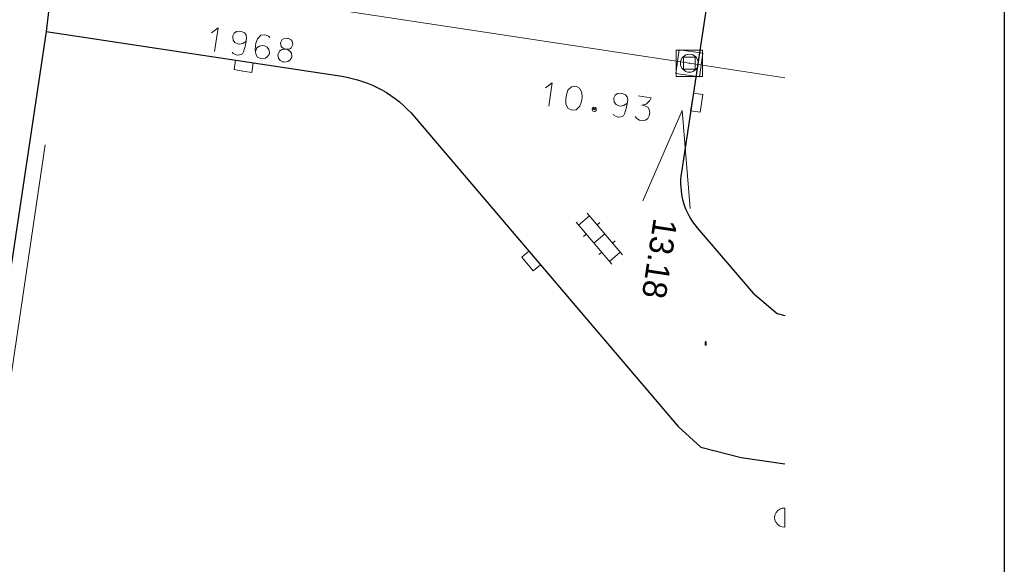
# Model space of a CAD drawing. Header units: metres. Extents: x 134035 to 140154, y 395174 to 396296.
# Tile 26 of 30: x 140113 to 140154, y 396102 to 396125. Entities that reach past the tile are written whole.
import ezdxf
from ezdxf.enums import TextEntityAlignment as Align

# ---------------------------------------------------------------- set-up
doc = ezdxf.new("R2010")
doc.units = ezdxf.units.M
doc.header["$MEASUREMENT"] = 0
doc.styles.add('Style-ENGINEERING', font='ENGINEERING.shx')

# ---------------------------------------------------------------- blocks, each defined once
blk = doc.blocks.new('*U142')
at = {"color": 252, "linetype": 'Continuous', "lineweight": 13}
blk.add_line((140141.516, 396111.431), (140141.566, 396111.398), dxfattribs=at)
at = {"color": 252, "linetype": 'Continuous', "lineweight": 13, "flags": 128}
blk.add_lwpolyline([(140141.566, 396111.423), (140141.566, 396111.406), (140141.557, 396111.398), (140141.525, 396111.398), (140141.516, 396111.406), (140141.516, 396111.423), (140141.525, 396111.431), (140141.557, 396111.431), (140141.566, 396111.423)], dxfattribs=at)
blk = doc.blocks.new('*U235')
at = {"color": 252, "linetype": 'Continuous', "lineweight": 13}
for q in [(140134.841, 396122.177), (140134.97, 396121.401)]:
    blk.add_line((140135.12, 396122.389), q, dxfattribs=at)
blk = doc.blocks.new('*U236')
at = {"color": 252, "linetype": 'Continuous', "lineweight": 13, "flags": 128}
for points in [[(140136.793, 396121.29), (140136.787, 396121.252), (140136.819, 396121.199), (140136.904, 396121.186), (140136.951, 396121.227), (140136.956, 396121.266), (140136.962, 396121.305), (140136.931, 396121.357), (140136.845, 396121.37), (140136.799, 396121.329), (140136.793, 396121.29)], [(140136.846, 396121.322), (140136.907, 396121.305), (140136.906, 396121.249), (140136.837, 396121.268), (140136.846, 396121.322)]]:
    blk.add_lwpolyline(points, dxfattribs=at)
blk = doc.blocks.new('*U237')
at = {"color": 252, "linetype": 'Continuous', "lineweight": 13}
blk.add_line((140138.717, 396121.842), (140139.254, 396121.76), dxfattribs=at)
at = {"color": 252, "linetype": 'Continuous', "lineweight": 13, "flags": 128}
blk.add_lwpolyline([(140139.254, 396121.76), (140139.197, 396121.649), (140139.137, 396121.571), (140139.047, 396121.497), (140138.863, 396121.445), (140138.988, 396121.426), (140139.113, 396121.36), (140139.178, 396121.262), (140139.199, 396121.139), (140139.179, 396121.007), (140139.122, 396120.896), (140139.016, 396120.825), (140138.893, 396120.804), (140138.769, 396120.823), (140138.651, 396120.888), (140138.585, 396120.978)], dxfattribs=at)
blk = doc.blocks.new('*U241')
at = {"color": 252, "linetype": 'Continuous', "lineweight": 13}
for q in [(140120.855, 396124.475), (140120.984, 396123.699)]:
    blk.add_line((140121.134, 396124.687), q, dxfattribs=at)
blk = doc.blocks.new('*U242')
at = {"color": 252, "linetype": 'Continuous', "lineweight": 13, "flags": 128}
for points in [[(140123.969, 396123.794), (140124.008, 396123.788), (140124.146, 396123.807), (140124.192, 396123.848), (140124.25, 396123.966), (140124.256, 396124.005), (140124.236, 396124.136), (140124.195, 396124.182), (140124.077, 396124.24), (140124.038, 396124.245), (140123.999, 396124.251), (140123.869, 396124.231), (140123.816, 396124.2), (140123.758, 396124.081), (140123.752, 396124.042), (140123.772, 396123.912), (140123.812, 396123.858), (140123.93, 396123.8), (140123.969, 396123.794)], [(140124.008, 396123.788), (140124.127, 396123.73), (140124.199, 396123.632), (140124.219, 396123.501), (140124.213, 396123.462), (140124.156, 396123.343), (140124.057, 396123.271), (140123.926, 396123.251), (140123.887, 396123.257), (140123.833, 396123.265), (140123.73, 396123.321), (140123.657, 396123.419), (140123.637, 396123.55), (140123.643, 396123.589), (140123.701, 396123.707), (140123.8, 396123.78), (140123.93, 396123.8)]]:
    blk.add_lwpolyline(points, dxfattribs=at)

msp = doc.modelspace()

# ---------------------------------------------------------------- linework, layer by layer
at = {"color": 252}
for p, q in [((140114.602, 396130.072), (140113.932, 396124.532)), ((140141.622, 396125.872), (140140.521, 396118.641)), ((140113.932, 396124.532), (140108.242, 396086.492)), ((140113.932, 396124.532), (140126.306, 396122.659)), ((140129.359, 396120.959), (140140.382, 396108.002)), ((140141.182, 396116.318), (140143.522, 396113.572)), ((140143.522, 396113.572), (140144.532, 396112.732)), ((140144.532, 396112.732), (140144.851, 396112.642)), ((140140.382, 396108.002), (140141.332, 396107.132)), ((140141.332, 396107.132), (140143.022, 396106.692)), ((140143.022, 396106.692), (140144.851, 396106.435))]:
    msp.add_line(p, q, dxfattribs=at)
at = {"color": 252, "linetype": 'Continuous', "lineweight": 13}
for p, q in [((140140.856, 396123.204), (140105.611, 396128.566)), ((140144.851, 396122.598), (140140.856, 396123.204))]:
    msp.add_line(p, q, dxfattribs=at)
at = {"color": 252, "linetype": 'Continuous', "lineweight": 0}
for p, q in [((140113.897, 396119.795), (140109.336, 396088.974)), ((140136.214, 396116.431), (140136.671, 396116.819)), ((140136.573, 396116.934), (140138.063, 396115.182)), ((140136.116, 396116.545), (140137.606, 396114.793)), ((140136.995, 396116.439), (140137.109, 396116.536)), ((140136.423, 396115.953), (140136.537, 396116.05)), ((140136.861, 396115.669), (140137.318, 396116.058)), ((140137.642, 396115.677), (140137.757, 396115.774)), ((140137.071, 396115.191), (140137.185, 396115.288)), ((140137.509, 396114.907), (140137.966, 396115.296))]:
    msp.add_line(p, q, dxfattribs=at)
at = {"flags": 128}
msp.add_lwpolyline([(140053.377, 396207.559), (140154.037, 396207.559), (140154.037, 396024.689), (140053.377, 396024.689)], close=True, dxfattribs=at)
at = {"color": 252, "linetype": 'Continuous', "lineweight": 13, "flags": 128}
for points in [[(140122.309, 396124.134), (140122.165, 396124.029), (140122.033, 396124.001), (140121.956, 396124.013), (140121.838, 396124.078), (140121.764, 396124.169), (140121.744, 396124.3), (140121.748, 396124.323), (140121.751, 396124.346), (140121.809, 396124.465), (140121.907, 396124.53), (140122.037, 396124.55), (140122.115, 396124.538), (140122.234, 396124.48), (140122.308, 396124.389), (140122.328, 396124.259), (140122.283, 396123.963), (140122.2, 396123.681), (140122.148, 396123.601), (140122.095, 396123.569), (140121.965, 396123.549), (140121.887, 396123.561), (140121.768, 396123.619), (140121.727, 396123.665)], [(140123.294, 396124.279), (140123.247, 396124.334), (140123.15, 396124.38), (140123.057, 396124.395), (140122.927, 396124.375), (140122.777, 396124.23), (140122.71, 396124.049), (140122.693, 396123.94), (140122.692, 396123.773), (140122.712, 396123.595), (140122.723, 396123.561), (140122.788, 396123.464), (140122.907, 396123.406), (140123.115, 396123.414), (140123.206, 396123.488), (140123.279, 396123.604), (140123.279, 396123.652), (140123.259, 396123.783), (140123.185, 396123.873), (140123.074, 396123.93), (140122.988, 396123.943), (140122.858, 396123.923), (140122.759, 396123.851), (140122.697, 396123.701)], [(140135.773, 396122.075), (140135.923, 396122.219), (140136.053, 396122.239), (140136.139, 396122.226), (140136.258, 396122.168), (140136.357, 396121.986), (140136.364, 396121.77), (140136.339, 396121.606), (140136.268, 396121.402), (140136.119, 396121.258), (140135.988, 396121.238), (140135.903, 396121.251), (140135.784, 396121.309), (140135.685, 396121.491), (140135.685, 396121.706), (140135.711, 396121.877), (140135.773, 396122.075)], [(140138.256, 396121.538), (140138.113, 396121.432), (140137.981, 396121.404), (140137.903, 396121.416), (140137.786, 396121.482), (140137.712, 396121.573), (140137.692, 396121.703), (140137.696, 396121.727), (140137.699, 396121.75), (140137.757, 396121.869), (140137.855, 396121.933), (140137.985, 396121.953), (140138.063, 396121.942), (140138.181, 396121.884), (140138.255, 396121.793), (140138.275, 396121.662), (140138.23, 396121.367), (140138.147, 396121.084), (140138.096, 396121.005), (140138.043, 396120.973), (140137.912, 396120.953), (140137.835, 396120.965), (140137.716, 396121.023), (140137.675, 396121.069)], [(140141.566, 396111.545), (140141.516, 396111.56), (140141.566, 396111.575)], [(140141.558, 396111.528), (140141.566, 396111.52), (140141.566, 396111.504), (140141.558, 396111.496), (140141.55, 396111.496), (140141.524, 396111.528), (140141.516, 396111.528), (140141.516, 396111.496)], [(140141.558, 396111.479), (140141.566, 396111.472), (140141.566, 396111.455), (140141.558, 396111.447), (140141.55, 396111.447), (140141.524, 396111.479), (140141.516, 396111.479), (140141.516, 396111.447)]]:
    msp.add_lwpolyline(points, dxfattribs=at)
at = {"color": 252, "linetype": 'Continuous', "lineweight": 0, "flags": 128}
msp.add_lwpolyline([(140140.29, 396122.78), (140141.28, 396122.639), (140141.421, 396123.629), (140140.431, 396123.77)], close=True, dxfattribs=at)
at = {"color": 252, "linetype": 'Continuous', "lineweight": 13, "flags": 128}
for points in [[(140141.405, 396122.655), (140140.307, 396122.655), (140140.307, 396123.753), (140141.405, 396123.753)], [(140141.105, 396122.955), (140140.607, 396122.955), (140140.607, 396123.453), (140141.105, 396123.453)]]:
    msp.add_lwpolyline(points, close=True, dxfattribs=at)
at = {"color": 252, "linetype": 'Continuous', "lineweight": 0, "flags": 128}
for points in [[(140122.171, 396122.88), (140122.542, 396122.823), (140122.602, 396123.219), (140121.861, 396123.333), (140121.8, 396122.937), (140122.171, 396122.88)], [(140141.362, 396121.525), (140141.418, 396121.896), (140141.023, 396121.956), (140140.91, 396121.215), (140141.306, 396121.155), (140141.362, 396121.525)], [(140138.915, 396117.443), (140140.556, 396121.227), (140140.895, 396117.124)], [(140134.387, 396115.053), (140134.144, 396115.339), (140133.839, 396115.081), (140134.324, 396114.509), (140134.629, 396114.767), (140134.387, 396115.053)], [(140144.851, 396103.785), (140144.851, 396104.583)]]:
    msp.add_lwpolyline(points, dxfattribs=at)
at = {"color": 252, "linetype": 'Continuous', "lineweight": 0}
msp.add_circle((140140.856, 396123.205), 0.375, dxfattribs=at)
at = {"color": 252, "extrusion": (0, 0, -1)}
msp.add_arc((-140125.558, 396117.725), 4.991, 98.6187, 139.602, dxfattribs=at)
at = {"color": 252}
msp.add_arc((140143.398, 396118.204), 2.91, 171.3626, 220.4044, dxfattribs=at)
at = {"color": 252, "linetype": 'Continuous', "lineweight": 0}
msp.add_arc((140144.825, 396104.184), 0.4, 86.2681, 273.7319, dxfattribs=at)
at = {"color": 252, "linetype": 'Continuous', "lineweight": 13}
msp.add_point((140140.856, 396123.204), dxfattribs=at)

# ---------------------------------------------------------------- block references
for name in ['*U241', '*U242', '*U235', '*U237', '*U236', '*U142']:
    msp.add_blockref(name, (0, 0), dxfattribs=at)

# ---------------------------------------------------------------- texts
at = {"color": 252, "linetype": 'Continuous', "lineweight": 0, "style": 'Style-ENGINEERING'}
msp.add_text('13.18', height=1, rotation=261.361, dxfattribs=at).set_placement((140139.612, 396115.022), align=Align.MIDDLE_CENTER)

doc.saveas('drawing.dxf')
